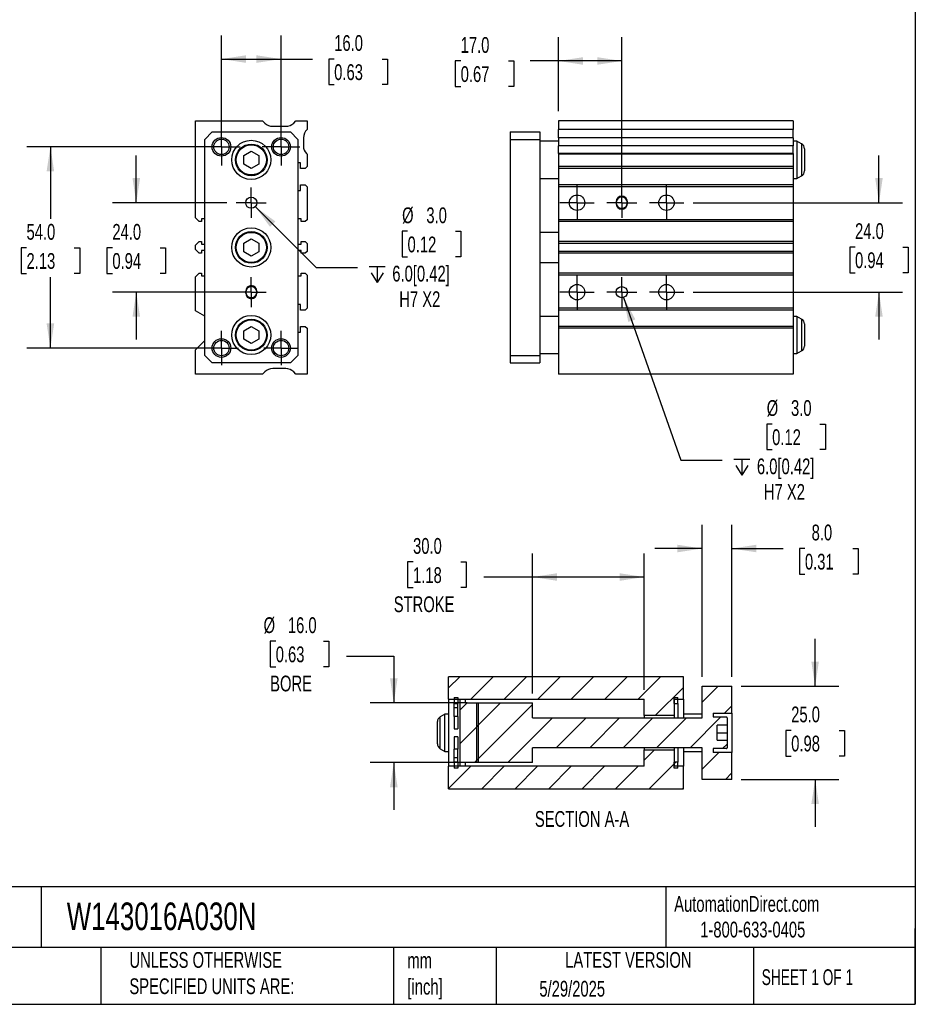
# Model space of a CAD drawing. Header units: millimetres. Extents: x 13 to 546, y 13 to 419.
# Tile 3 of 4: x 306 to 546, y 13 to 277. Entities that reach past the tile are written whole.
import ezdxf

# ---------------------------------------------------------------- set-up
doc = ezdxf.new("R2010")
doc.units = ezdxf.units.MM
doc.header["$LTSCALE"] = 2
doc.linetypes.add('SLD-Center', pattern=[19.05, 15.24, -1.27, 1.27, -1.27])
doc.linetypes.add('SLD-Solid', pattern=[0])
doc.layers.add('CENTER', color=40, linetype='SLD-Center')
doc.layers.add('HATCH', color=6, linetype='SLD-Solid')
doc.layers.add('DIMENSIONS', color=140, linetype='SLD-Solid', lineweight=25)
doc.layers.add('TEXT', color=140, linetype='SLD-Solid', lineweight=25)
doc.styles.add('SLDTEXTSTYLE0', font='TXT', dxfattribs={"width": 0.7})
doc.styles.add('SLDTEXTSTYLE1', font='TXT', dxfattribs={"width": 0.65})
doc.dimstyles.new('SLDDIMSTYLE0', dxfattribs={"dimtxt": 4.316016, "dimasz": 6.604, "dimexe": 0, "dimexo": 0.0625, "dimgap": 1.079004, "dimtad": 0, "dimtih": 1, "dimtoh": 1, "dimrnd": 1e-09, "dimzin": 4, "dimdsep": 46, "dimtxsty": 'SLDTEXTSTYLE0', "dimsah": 1, "dimcen": 0.09, "dimadec": 0, "dimazin": 1, "dimtfac": 1, "dimtofl": 0, "dimtmove": 0, "dimatfit": 3, "dimfxl": 0, "dimfrac": 2, "dimtolj": 1, "dimtzin": 12, "dimarcsym": 0})
doc.dimstyles.new('SLDDIMSTYLE2', dxfattribs={"dimtxt": 4.316016, "dimasz": 6.604, "dimexe": 0, "dimexo": 0.0625, "dimgap": 1.079004, "dimtad": 0, "dimtih": 1, "dimtoh": 1, "dimrnd": 1e-09, "dimzin": 4, "dimdsep": 46, "dimtxsty": 'SLDTEXTSTYLE0', "dimsah": 1, "dimcen": 0.09, "dimadec": 0, "dimazin": 1, "dimtfac": 1, "dimtmove": 0, "dimatfit": 0, "dimfxl": 0, "dimfrac": 2, "dimtolj": 1, "dimtzin": 12, "dimarcsym": 0})
doc.dimstyles.new('SLDDIMSTYLE4', dxfattribs={"dimtxt": 4.316016, "dimasz": 6.604, "dimexe": 0, "dimexo": 0.0625, "dimgap": 1.079004, "dimtad": 0, "dimtih": 1, "dimtoh": 1, "dimrnd": 1e-09, "dimzin": 4, "dimdsep": 46, "dimtxsty": 'SLDTEXTSTYLE0', "dimsah": 1, "dimcen": 0, "dimadec": 0, "dimazin": 1, "dimtfac": 1, "dimtofl": 0, "dimtmove": 0, "dimatfit": 3, "dimfxl": 0, "dimfrac": 2, "dimtolj": 1, "dimtzin": 12, "dimarcsym": 0})

# ---------------------------------------------------------------- blocks, each defined once
blk = doc.blocks.new('_D_10')
at = {"layer": 'DIMENSIONS'}
for p, q in [((337.06, 227.8), (337.06, 240.5)), ((361.34, 227.8), (330.71, 227.8)), ((330.65, 215.68), (329.2, 215.68)), ((329.2, 215.68), (329.2, 208.82)), ((343.47, 215.68), (344.92, 215.68)), ((344.92, 215.68), (344.92, 208.82)), ((329.2, 208.82), (330.65, 208.82)), ((344.92, 208.82), (343.47, 208.82)), ((365.38, 203.8), (330.71, 203.8)), ((337.06, 203.8), (337.06, 191.1))]:
    blk.add_line(p, q, dxfattribs=at)
for points in [[(337.06, 227.8), (338.08, 234.4), (336.05, 234.4)], [(337.06, 203.8), (336.05, 197.19), (338.08, 197.19)]]:
    blk.add_solid(points, dxfattribs=at)
at = {"layer": 'DIMENSIONS', "char_height": 4.233, "attachment_point": 1, "style": 'SLDTEXTSTYLE0'}
for s, insert in [('24.0', (330.65, 222.1)), ('0.94', (330.65, 214.28))]:
    blk.add_mtext(s, dxfattribs=dict(at, insert=insert))
blk = doc.blocks.new('_D_11')
at = {"layer": 'DIMENSIONS'}
for p, q in [((357.38, 242.8), (307.67, 242.8)), ((314.02, 242.8), (314.02, 223.51)), ((307.61, 215.68), (306.16, 215.68)), ((306.16, 215.68), (306.16, 208.82)), ((320.43, 215.68), (321.88, 215.68)), ((321.88, 215.68), (321.88, 208.82)), ((306.16, 208.82), (307.61, 208.82)), ((321.88, 208.82), (320.43, 208.82)), ((314.02, 188.8), (314.02, 207.85)), ((357.38, 188.8), (307.67, 188.8))]:
    blk.add_line(p, q, dxfattribs=at)
for points in [[(314.02, 242.8), (313, 236.19), (315.04, 236.19)], [(314.02, 188.8), (315.04, 195.4), (313, 195.4)]]:
    blk.add_solid(points, dxfattribs=at)
at = {"layer": 'DIMENSIONS', "char_height": 4.233, "attachment_point": 1, "style": 'SLDTEXTSTYLE0'}
for s, insert in [('54.0', (307.61, 222.1)), ('2.13', (307.61, 214.28))]:
    blk.add_mtext(s, dxfattribs=dict(at, insert=insert))
blk = doc.blocks.new('_D_12')
at = {"layer": 'DIMENSIONS'}
for p, q in [((359.92, 245.34), (359.92, 272.7)), ((375.92, 245.34), (375.92, 272.7)), ((359.92, 266.35), (375.92, 266.35)), ((375.92, 266.35), (384.32, 266.35)), ((390.17, 266.35), (388.72, 266.35)), ((388.72, 266.35), (388.72, 259.49)), ((403, 266.35), (404.45, 266.35)), ((404.45, 266.35), (404.45, 259.49)), ((388.72, 259.49), (390.17, 259.49)), ((404.45, 259.49), (403, 259.49))]:
    blk.add_line(p, q, dxfattribs=at)
for points in [[(359.92, 266.35), (366.52, 265.33), (366.52, 267.36)], [(375.92, 266.35), (369.31, 267.36), (369.31, 265.33)]]:
    blk.add_solid(points, dxfattribs=at)
at = {"layer": 'DIMENSIONS', "char_height": 4.233, "attachment_point": 1, "style": 'SLDTEXTSTYLE0'}
for s, insert in [('16.0', (390.17, 272.77)), ('0.63', (390.17, 264.95))]:
    blk.add_mtext(s, dxfattribs=dict(at, insert=insert))
blk = doc.blocks.new('SW_SYMBOL_HOLE_DEPTH')
at = {"layer": 'DIMENSIONS', "color": 0}
for p, q in [((0, 1750), (1600, 1750)), ((200, 1110), (800, 150)), ((800, 1750), (800, 150)), ((1400, 1110), (800, 150))]:
    blk.add_line(p, q, dxfattribs=at)
blk = doc.blocks.new('_D_13')
at = {"layer": 'DIMENSIONS'}
for p, q in [((368.98, 226.74), (385.29, 210.42)), ((409.85, 220.12), (408.4, 220.12)), ((408.4, 220.12), (408.4, 213.26)), ((422.68, 220.12), (424.12, 220.12)), ((424.12, 220.12), (424.12, 213.26)), ((408.4, 213.26), (409.85, 213.26)), ((424.12, 213.26), (422.68, 213.26)), ((385.29, 210.42), (396.41, 210.42))]:
    blk.add_line(p, q, dxfattribs=at)
blk.add_solid([(368.98, 226.74), (372.93, 221.35), (374.37, 222.79)], dxfattribs=at)
at = {"layer": 'DIMENSIONS', "xscale": 0.002688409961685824, "yscale": 0.002688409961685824, "zscale": 0.002688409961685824}
blk.add_blockref('SW_SYMBOL_HOLE_DEPTH', (399.58, 206), dxfattribs=at)
at = {"layer": 'DIMENSIONS', "char_height": 4.233, "attachment_point": 1, "style": 'SLDTEXTSTYLE0'}
for s, insert in [('%%c', (408.39, 226.54)), ('3.0', (414.9, 226.54)), ('0.12', (409.85, 218.72)), ('6.0[0.42]', (405.76, 210.89)), ('H7 X2', (407.63, 204.03))]:
    blk.add_mtext(s, dxfattribs=dict(at, insert=insert))
blk = doc.blocks.new('SW_CENTERMARKSYMBOL_6')
at = {"layer": 'CENTER', "color": 0}
for p, q in [((0, 2.54), (0, 5.04)), ((-2.54, 0), (-5.04, 0)), ((0, 0), (-2.54, 0)), ((0, 0), (0, 2.54)), ((0, 0), (0, -2.54)), ((0, 0), (2.54, 0)), ((2.54, 0), (5.04, 0)), ((0, -2.54), (0, -5.04))]:
    blk.add_line(p, q, dxfattribs=at)
blk = doc.blocks.new('SW_CENTERMARKSYMBOL_7')
at = {"layer": 'CENTER', "color": 0}
for p, q in [((0, 2.54), (0, 5.04)), ((-2.54, 0), (-5.04, 0)), ((0, 0), (-2.54, 0)), ((0, 0), (0, 2.54)), ((0, 0), (0, -2.54)), ((0, 0), (2.54, 0)), ((2.54, 0), (5.04, 0)), ((0, -2.54), (0, -5.04))]:
    blk.add_line(p, q, dxfattribs=at)
blk = doc.blocks.new('SW_CENTERMARKSYMBOL_8')
at = {"layer": 'CENTER', "color": 0}
for p, q in [((0, 2.54), (0, 4.04)), ((-2.54, 0), (-4.04, 0)), ((0, 0), (-2.54, 0)), ((0, 0), (0, 2.54)), ((0, 0), (0, -2.54)), ((0, 0), (2.54, 0)), ((2.54, 0), (4.04, 0)), ((0, -2.54), (0, -4.04))]:
    blk.add_line(p, q, dxfattribs=at)
blk = doc.blocks.new('SW_CENTERMARKSYMBOL_9')
at = {"layer": 'CENTER', "color": 0}
for p, q in [((0, 2.54), (0, 4.607)), ((-2.54, 0), (-4.607, 0)), ((0, 0), (-2.54, 0)), ((0, 0), (0, 2.54)), ((0, 0), (0, -2.54)), ((0, 0), (2.54, 0)), ((2.54, 0), (4.607, 0)), ((0, -2.54), (0, -4.607))]:
    blk.add_line(p, q, dxfattribs=at)
blk = doc.blocks.new('SW_CENTERMARKSYMBOL_10')
at = {"layer": 'CENTER', "color": 0}
for p, q in [((0, 2.54), (0, 4.607)), ((-2.54, 0), (-4.607, 0)), ((0, 0), (-2.54, 0)), ((0, 0), (0, 2.54)), ((0, 0), (0, -2.54)), ((0, 0), (2.54, 0)), ((2.54, 0), (4.607, 0)), ((0, -2.54), (0, -4.607))]:
    blk.add_line(p, q, dxfattribs=at)
blk = doc.blocks.new('SW_CENTERMARKSYMBOL_11')
at = {"layer": 'CENTER', "color": 0}
for p, q in [((0, 2.54), (0, 4.04)), ((-2.54, 0), (-4.04, 0)), ((0, 0), (-2.54, 0)), ((0, 0), (0, 2.54)), ((0, 0), (0, -2.54)), ((0, 0), (2.54, 0)), ((2.54, 0), (4.04, 0)), ((0, -2.54), (0, -4.04))]:
    blk.add_line(p, q, dxfattribs=at)
blk = doc.blocks.new('_D_14')
at = {"layer": 'DIMENSIONS'}
for p, q in [((467.84, 202.38), (483.14, 158.7)), ((507.69, 168.4), (506.24, 168.4)), ((506.24, 168.4), (506.24, 161.54)), ((520.52, 168.4), (521.97, 168.4)), ((521.97, 168.4), (521.97, 161.54)), ((506.24, 161.54), (507.69, 161.54)), ((521.97, 161.54), (520.52, 161.54)), ((483.14, 158.7), (494.25, 158.7))]:
    blk.add_line(p, q, dxfattribs=at)
blk.add_solid([(467.84, 202.38), (469.07, 195.81), (470.98, 196.48)], dxfattribs=at)
at = {"layer": 'DIMENSIONS', "xscale": 0.002688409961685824, "yscale": 0.002688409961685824, "zscale": 0.002688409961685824}
blk.add_blockref('SW_SYMBOL_HOLE_DEPTH', (497.43, 154.29), dxfattribs=at)
at = {"layer": 'DIMENSIONS', "char_height": 4.233, "attachment_point": 1, "style": 'SLDTEXTSTYLE0'}
for s, insert in [('%%c', (506.23, 174.82)), ('3.0', (512.75, 174.82)), ('0.12', (507.69, 167)), ('6.0[0.42]', (503.6, 159.17)), ('H7 X2', (505.47, 152.31))]:
    blk.add_mtext(s, dxfattribs=dict(at, insert=insert))
blk = doc.blocks.new('_D_15')
at = {"layer": 'DIMENSIONS'}
for p, q in [((536.35, 227.8), (536.35, 240.5)), ((486.49, 227.8), (542.7, 227.8)), ((529.93, 215.88), (528.49, 215.88)), ((528.49, 215.88), (528.49, 209.02)), ((542.76, 215.88), (544.21, 215.88)), ((544.21, 215.88), (544.21, 209.02)), ((528.49, 209.02), (529.93, 209.02)), ((544.21, 209.02), (542.76, 209.02)), ((486.49, 203.8), (542.7, 203.8)), ((536.35, 203.8), (536.35, 191.1))]:
    blk.add_line(p, q, dxfattribs=at)
for points in [[(536.35, 227.8), (537.36, 234.4), (535.33, 234.4)], [(536.35, 203.8), (535.33, 197.19), (537.36, 197.19)]]:
    blk.add_solid(points, dxfattribs=at)
at = {"layer": 'DIMENSIONS', "char_height": 4.233, "attachment_point": 1, "style": 'SLDTEXTSTYLE0'}
for s, insert in [('24.0', (529.93, 222.3)), ('0.94', (529.93, 214.48))]:
    blk.add_mtext(s, dxfattribs=dict(at, insert=insert))
blk = doc.blocks.new('_D_16')
at = {"layer": 'DIMENSIONS'}
for p, q in [((450.35, 252.34), (450.35, 272.18)), ((467.35, 230.59), (467.35, 272.18)), ((424.11, 265.83), (422.66, 265.83)), ((422.66, 265.83), (422.66, 258.97)), ((436.93, 265.83), (438.38, 265.83)), ((438.38, 265.83), (438.38, 258.97)), ((450.35, 265.83), (442.78, 265.83)), ((467.35, 265.83), (450.35, 265.83)), ((422.66, 258.97), (424.11, 258.97)), ((438.38, 258.97), (436.93, 258.97))]:
    blk.add_line(p, q, dxfattribs=at)
for points in [[(450.35, 265.83), (456.95, 264.82), (456.95, 266.85)], [(467.35, 265.83), (460.74, 266.85), (460.74, 264.82)]]:
    blk.add_solid(points, dxfattribs=at)
at = {"layer": 'DIMENSIONS', "char_height": 4.233, "attachment_point": 1, "style": 'SLDTEXTSTYLE0'}
for s, insert in [('17.0', (424.11, 272.25)), ('0.67', (424.11, 264.43))]:
    blk.add_mtext(s, dxfattribs=dict(at, insert=insert))
blk = doc.blocks.new('SW_CENTERMARKSYMBOL_12')
at = {"layer": 'CENTER', "color": 0}
for p, q in [((0, 2.54), (0, 4.04)), ((-2.54, 0), (-4.04, 0)), ((0, 0), (-2.54, 0)), ((0, 0), (0, 2.54)), ((0, 0), (0, -2.54)), ((0, 0), (2.54, 0)), ((2.54, 0), (4.04, 0)), ((0, -2.54), (0, -4.04))]:
    blk.add_line(p, q, dxfattribs=at)
blk = doc.blocks.new('SW_CENTERMARKSYMBOL_13')
at = {"layer": 'CENTER', "color": 0}
for p, q in [((0, 2.54), (0, 4.04)), ((-2.54, 0), (-4.04, 0)), ((0, 0), (-2.54, 0)), ((0, 0), (0, 2.54)), ((0, 0), (0, -2.54)), ((0, 0), (2.54, 0)), ((2.54, 0), (4.04, 0)), ((0, -2.54), (0, -4.04))]:
    blk.add_line(p, q, dxfattribs=at)
blk = doc.blocks.new('SW_CENTERMARKSYMBOL_14')
at = {"layer": 'CENTER', "color": 0}
for p, q in [((0, 2.54), (0, 4.607)), ((-2.54, 0), (-4.607, 0)), ((0, 0), (-2.54, 0)), ((0, 0), (0, 2.54)), ((0, 0), (0, -2.54)), ((0, 0), (2.54, 0)), ((2.54, 0), (4.607, 0)), ((0, -2.54), (0, -4.607))]:
    blk.add_line(p, q, dxfattribs=at)
blk = doc.blocks.new('SW_CENTERMARKSYMBOL_15')
at = {"layer": 'CENTER', "color": 0}
for p, q in [((0, 2.54), (0, 4.607)), ((-2.54, 0), (-4.607, 0)), ((0, 0), (-2.54, 0)), ((0, 0), (0, 2.54)), ((0, 0), (0, -2.54)), ((0, 0), (2.54, 0)), ((2.54, 0), (4.607, 0)), ((0, -2.54), (0, -4.607))]:
    blk.add_line(p, q, dxfattribs=at)
blk = doc.blocks.new('SW_CENTERMARKSYMBOL_16')
at = {"layer": 'CENTER', "color": 0}
for p, q in [((0, 2.54), (0, 4.607)), ((-2.54, 0), (-4.607, 0)), ((0, 0), (-2.54, 0)), ((0, 0), (0, 2.54)), ((0, 0), (0, -2.54)), ((0, 0), (2.54, 0)), ((2.54, 0), (4.607, 0)), ((0, -2.54), (0, -4.607))]:
    blk.add_line(p, q, dxfattribs=at)
blk = doc.blocks.new('SW_CENTERMARKSYMBOL_17')
at = {"layer": 'CENTER', "color": 0}
for p, q in [((0, 2.54), (0, 4.607)), ((-2.54, 0), (-4.607, 0)), ((0, 0), (-2.54, 0)), ((0, 0), (0, 2.54)), ((0, 0), (0, -2.54)), ((0, 0), (2.54, 0)), ((2.54, 0), (4.607, 0)), ((0, -2.54), (0, -4.607))]:
    blk.add_line(p, q, dxfattribs=at)
blk = doc.blocks.new('_D_31')
at = {"layer": 'DIMENSIONS'}
for p, q in [((374.48, 110.13), (373.03, 110.13)), ((373.03, 110.13), (373.03, 103.27)), ((387.31, 110.13), (388.76, 110.13)), ((388.76, 110.13), (388.76, 103.27)), ((393.46, 106.09), (406.16, 106.09)), ((406.16, 106.09), (406.16, 93.56)), ((373.03, 103.27), (374.48, 103.27)), ((388.76, 103.27), (387.31, 103.27)), ((425.83, 93.56), (399.81, 93.56)), ((425.83, 77.56), (399.81, 77.56)), ((406.16, 77.56), (406.16, 64.86))]:
    blk.add_line(p, q, dxfattribs=at)
for points in [[(406.16, 93.56), (407.18, 100.17), (405.15, 100.17)], [(406.16, 77.56), (405.15, 70.96), (407.18, 70.96)]]:
    blk.add_solid(points, dxfattribs=at)
at = {"layer": 'DIMENSIONS', "char_height": 4.233, "attachment_point": 1, "style": 'SLDTEXTSTYLE0'}
for s, insert in [('%%c', (371.22, 116.55)), ('16.0', (377.74, 116.55)), ('0.63', (374.48, 108.72)), ('BORE', (372.99, 100.9))]:
    blk.add_mtext(s, dxfattribs=dict(at, insert=insert))
blk = doc.blocks.new('_D_32')
at = {"layer": 'DIMENSIONS'}
for p, q in [((443.37, 96.1), (443.37, 133.71)), ((473.37, 97.1), (473.37, 133.71)), ((411.33, 131.39), (409.88, 131.39)), ((409.88, 131.39), (409.88, 124.53)), ((424.16, 131.39), (425.61, 131.39)), ((425.61, 131.39), (425.61, 124.53)), ((443.37, 127.36), (430.31, 127.36)), ((473.37, 127.36), (443.37, 127.36)), ((409.88, 124.53), (411.33, 124.53)), ((425.61, 124.53), (424.16, 124.53))]:
    blk.add_line(p, q, dxfattribs=at)
for points in [[(443.37, 127.36), (449.97, 126.34), (449.97, 128.37)], [(473.37, 127.36), (466.77, 128.37), (466.77, 126.34)]]:
    blk.add_solid(points, dxfattribs=at)
at = {"layer": 'DIMENSIONS', "char_height": 4.233, "attachment_point": 1, "style": 'SLDTEXTSTYLE0'}
for s, insert in [('30.0', (411.33, 137.82)), ('1.18', (411.33, 129.99)), ('STROKE', (406.15, 122.17))]:
    blk.add_mtext(s, dxfattribs=dict(at, insert=insert))
blk = doc.blocks.new('_D_33')
at = {"layer": 'DIMENSIONS'}
for p, q in [((488.87, 100.6), (488.87, 141.35)), ((496.87, 100.6), (496.87, 141.35)), ((488.87, 135), (476.17, 135)), ((496.87, 135), (510.63, 135)), ((516.48, 135), (515.03, 135)), ((515.03, 135), (515.03, 128.14)), ((529.31, 135), (530.76, 135)), ((530.76, 135), (530.76, 128.14)), ((515.03, 128.14), (516.48, 128.14)), ((530.76, 128.14), (529.31, 128.14))]:
    blk.add_line(p, q, dxfattribs=at)
for points in [[(488.87, 135), (482.27, 136.02), (482.27, 133.99)], [(496.87, 135), (503.47, 133.99), (503.47, 136.02)]]:
    blk.add_solid(points, dxfattribs=at)
at = {"layer": 'DIMENSIONS', "char_height": 4.233, "attachment_point": 1, "style": 'SLDTEXTSTYLE0'}
for s, insert in [('8.0', (518.28, 141.43)), ('0.31', (516.48, 133.6))]:
    blk.add_mtext(s, dxfattribs=dict(at, insert=insert))
blk = doc.blocks.new('_D_34')
at = {"layer": 'DIMENSIONS'}
for p, q in [((519.22, 98.06), (519.22, 110.76)), ((499.41, 98.06), (525.57, 98.06)), ((512.8, 86.19), (511.35, 86.19)), ((511.35, 86.19), (511.35, 79.33)), ((525.63, 86.19), (527.08, 86.19)), ((527.08, 86.19), (527.08, 79.33)), ((511.35, 79.33), (512.8, 79.33)), ((527.08, 79.33), (525.63, 79.33)), ((499.41, 73.06), (525.57, 73.06)), ((519.22, 73.06), (519.22, 60.36))]:
    blk.add_line(p, q, dxfattribs=at)
for points in [[(519.22, 98.06), (520.23, 104.67), (518.2, 104.67)], [(519.22, 73.06), (518.2, 66.46), (520.23, 66.46)]]:
    blk.add_solid(points, dxfattribs=at)
at = {"layer": 'DIMENSIONS', "char_height": 4.233, "attachment_point": 1, "style": 'SLDTEXTSTYLE0'}
for s, insert in [('25.0', (512.8, 92.61)), ('0.98', (512.8, 84.79))]:
    blk.add_mtext(s, dxfattribs=dict(at, insert=insert))

msp = doc.modelspace()

# ---------------------------------------------------------------- hatches: boundary and pattern name
at = {"layer": 'HATCH'}
h = msp.add_hatch(dxfattribs=at)
h.set_pattern_fill('ANSI31', color=256, scale=2, style=0)
h.paths.add_polyline_path([(483.871, 94.564), (483.871, 100.564), (420.871, 100.564), (420.871, 94.564), (473.371, 94.564), (473.371, 90.164), (481.371, 90.164), (481.371, 94.564)], flags=0)
h = msp.add_hatch(dxfattribs=at)
h.set_pattern_fill('ANSI31', color=256, scale=2, style=0)
edge = h.paths.add_edge_path(flags=0)
edge.add_line((488.871, 89.564), (443.371, 89.564))
edge.add_line((443.371, 89.564), (443.371, 93.564))
edge.add_line((443.371, 93.564), (428.371, 93.564))
edge.add_line((428.371, 93.564), (428.371, 77.564))
edge.add_line((428.371, 77.564), (443.371, 77.564))
edge.add_line((443.371, 77.564), (443.371, 81.564))
edge.add_line((443.371, 81.564), (488.871, 81.564))
edge.add_line((488.871, 81.564), (488.871, 73.064))
edge.add_line((488.871, 73.064), (496.871, 73.064))
edge.add_line((496.871, 73.064), (496.871, 80.314))
edge.add_line((496.871, 80.314), (491.871, 80.314))
edge.add_line((491.871, 80.314), (491.871, 81.314))
edge.add_line((491.871, 81.314), (495.421, 81.314))
edge.add_arc((495.421, 81.514), 0.2, 270, 360)
edge.add_line((495.621, 81.514), (495.621, 83.564))
edge.add_line((495.621, 83.564), (492.958, 83.564))
edge.add_line((492.958, 83.564), (492.958, 87.564))
edge.add_line((492.958, 87.564), (495.621, 87.564))
edge.add_line((495.621, 87.564), (495.621, 89.614))
edge.add_arc((495.421, 89.614), 0.2, 0, 90)
edge.add_line((495.421, 89.814), (491.871, 89.814))
edge.add_line((491.871, 89.814), (491.871, 90.814))
edge.add_line((491.871, 90.814), (496.871, 90.814))
edge.add_line((496.871, 90.814), (496.871, 98.064))
edge.add_line((496.871, 98.064), (488.871, 98.064))
edge.add_line((488.871, 98.064), (488.871, 89.564))
h = msp.add_hatch(dxfattribs=at)
h.set_pattern_fill('ANSI31', color=256, scale=2, style=0)
h.paths.add_polyline_path([(422.371, 95.049), (422.371, 93.414), (423.371, 93.414), (423.371, 95.049)], flags=0)
h = msp.add_hatch(dxfattribs=at)
h.set_pattern_fill('ANSI31', color=256, scale=2, style=0)
h.paths.add_polyline_path([(425.371, 94.564), (423.871, 94.564), (423.871, 76.564), (425.371, 76.564), (425.371, 77.564), (428.871, 77.564), (428.871, 93.564), (425.371, 93.564)], flags=0)
h = msp.add_hatch(dxfattribs=at)
h.set_pattern_fill('ANSI31', color=256, scale=2, style=0)
h.paths.add_polyline_path([(481.371, 95.049), (481.371, 93.414), (482.371, 93.414), (482.371, 95.049)], flags=0)
h = msp.add_hatch(dxfattribs=at)
h.set_pattern_fill('ANSI31', color=256, scale=2, style=0)
h.paths.add_polyline_path([(420.871, 76.564), (420.871, 70.564), (483.871, 70.564), (483.871, 76.564), (481.371, 76.564), (481.371, 80.964), (473.371, 80.964), (473.371, 76.564)], flags=0)
h = msp.add_hatch(dxfattribs=at)
h.set_pattern_fill('ANSI31', color=256, scale=2, style=0)
h.paths.add_polyline_path([(423.371, 76.08), (423.371, 77.714), (422.371, 77.714), (422.371, 76.08)], flags=0)
h = msp.add_hatch(dxfattribs=at)
h.set_pattern_fill('ANSI31', color=256, scale=2, style=0)
h.paths.add_polyline_path([(482.371, 76.08), (482.371, 77.714), (481.371, 77.714), (481.371, 76.08)], flags=0)

# ---------------------------------------------------------------- linework, layer by layer
for p, q in [((352.918, 223.727), (352.918, 249.797)), ((352.918, 249.797), (370.918, 249.797)), ((370.918, 249.797), (371.539, 249.176)), ((379.297, 249.176), (379.918, 249.797)), ((379.918, 249.797), (382.918, 249.797)), ((382.918, 249.797), (382.918, 247.433)), ((513.347, 249.797), (450.347, 249.797)), ((450.347, 249.797), (450.347, 247.433)), ((513.347, 249.797), (513.347, 247.433)), ((355.418, 244.797), (357.418, 246.797)), ((357.418, 246.797), (378.418, 246.797)), ((373.661, 248.297), (377.175, 248.297)), ((378.418, 246.797), (380.418, 244.797)), ((437.347, 246.797), (437.347, 244.797)), ((437.347, 246.797), (445.347, 246.797)), ((445.347, 246.797), (445.347, 244.797)), ((513.347, 247.433), (450.347, 247.433)), ((450.347, 245.197), (450.347, 247.433)), ((513.347, 245.197), (513.347, 247.433)), ((355.418, 186.797), (355.418, 244.797)), ((380.418, 244.797), (380.418, 186.797)), ((381.918, 245.197), (381.918, 243.037)), ((437.347, 244.797), (437.347, 186.797)), ((437.347, 244.797), (445.347, 244.797)), ((445.347, 244.797), (445.347, 186.797)), ((450.347, 244.297), (445.347, 244.297)), ((513.347, 245.197), (450.347, 245.197)), ((450.347, 245.197), (450.347, 243.037)), ((513.347, 245.197), (513.347, 243.037)), ((514.347, 244.297), (513.347, 244.297)), ((515.597, 243.575), (514.347, 244.297)), ((514.347, 244.297), (514.347, 234.297)), ((515.597, 243.575), (515.597, 235.019)), ((365.918, 240.452), (367.918, 241.606)), ((365.918, 238.142), (365.918, 240.452)), ((367.918, 241.606), (369.918, 240.452)), ((369.918, 240.452), (369.918, 238.142)), ((382.723, 240.992), (382.918, 240.797)), ((382.918, 240.797), (382.918, 237.497)), ((513.347, 243.037), (450.347, 243.037)), ((450.347, 240.992), (450.347, 243.037)), ((513.347, 240.992), (450.347, 240.992)), ((450.347, 240.992), (450.347, 240.797)), ((513.347, 240.797), (450.347, 240.797)), ((450.347, 240.797), (450.347, 237.497)), ((513.347, 240.992), (513.347, 243.037)), ((513.347, 240.992), (513.347, 240.797)), ((513.347, 240.797), (513.347, 237.497)), ((516.347, 242.276), (516.347, 236.318)), ((367.918, 236.988), (365.918, 238.142)), ((369.918, 238.142), (367.918, 236.988)), ((381.118, 238.497), (380.418, 238.497)), ((381.118, 236.997), (381.118, 238.497)), ((382.418, 236.997), (381.118, 236.997)), ((382.918, 237.497), (382.418, 236.997)), ((513.347, 237.497), (450.347, 237.497)), ((450.347, 237.497), (450.347, 236.997)), ((513.347, 236.997), (450.347, 236.997)), ((450.347, 236.997), (450.347, 232.597)), ((513.347, 237.497), (513.347, 236.997)), ((513.347, 236.997), (513.347, 232.597)), ((381.118, 231.097), (381.118, 232.597)), ((381.118, 232.597), (382.418, 232.597)), ((382.418, 232.597), (382.918, 232.097)), ((445.347, 234.297), (450.347, 234.297)), ((513.347, 232.597), (450.347, 232.597)), ((450.347, 232.597), (450.347, 232.097)), ((513.347, 234.297), (514.347, 234.297)), ((513.347, 232.597), (513.347, 232.097)), ((514.347, 234.297), (515.597, 235.019)), ((380.418, 231.097), (381.118, 231.097)), ((382.918, 232.097), (382.918, 223.227)), ((513.347, 232.097), (450.347, 232.097)), ((450.347, 232.097), (450.347, 223.227)), ((513.347, 232.097), (513.347, 223.227)), ((465.847, 228.047), (465.847, 227.547)), ((468.847, 227.547), (468.847, 228.047)), ((353.918, 222.727), (352.918, 223.727)), ((354.568, 222.727), (353.918, 222.727)), ((355.418, 223.447), (354.568, 223.447)), ((354.568, 223.447), (354.568, 222.727)), ((381.268, 223.447), (380.418, 223.447)), ((381.268, 222.727), (381.268, 223.447)), ((382.418, 222.727), (381.268, 222.727)), ((382.918, 223.227), (382.418, 222.727)), ((513.347, 223.227), (450.347, 223.227)), ((450.347, 223.227), (450.347, 222.727)), ((513.347, 222.727), (450.347, 222.727)), ((450.347, 222.727), (450.347, 217.377)), ((513.347, 223.227), (513.347, 222.727)), ((513.347, 222.727), (513.347, 217.377)), ((450.347, 219.797), (445.347, 219.797)), ((352.918, 216.377), (353.918, 217.377)), ((353.918, 217.377), (354.568, 217.377)), ((354.568, 217.377), (354.568, 216.647)), ((365.918, 216.952), (367.918, 218.106)), ((365.918, 214.642), (365.918, 216.952)), ((367.918, 218.106), (369.918, 216.952)), ((369.918, 216.952), (369.918, 214.642)), ((381.268, 216.647), (381.268, 217.377)), ((381.268, 217.377), (382.418, 217.377)), ((382.418, 217.377), (382.918, 216.877)), ((382.918, 216.877), (382.918, 214.717)), ((513.347, 217.377), (450.347, 217.377)), ((450.347, 217.377), (450.347, 216.877)), ((513.347, 216.877), (450.347, 216.877)), ((450.347, 216.877), (450.347, 214.717)), ((513.347, 217.377), (513.347, 216.877)), ((513.347, 216.877), (513.347, 214.717)), ((352.918, 215.217), (352.918, 216.377)), ((353.918, 214.217), (352.918, 215.217)), ((354.568, 214.217), (353.918, 214.217)), ((354.568, 216.647), (355.418, 216.647)), ((355.418, 214.947), (354.568, 214.947)), ((354.568, 214.947), (354.568, 214.217)), ((367.918, 213.488), (365.918, 214.642)), ((369.918, 214.642), (367.918, 213.488)), ((380.418, 216.647), (381.268, 216.647)), ((381.268, 214.947), (380.418, 214.947)), ((381.268, 214.217), (381.268, 214.947)), ((382.418, 214.217), (381.268, 214.217)), ((382.918, 214.717), (382.418, 214.217)), ((513.347, 214.717), (450.347, 214.717)), ((450.347, 214.717), (450.347, 214.217)), ((513.347, 214.217), (450.347, 214.217)), ((450.347, 214.217), (450.347, 208.867)), ((513.347, 214.717), (513.347, 214.217)), ((513.347, 214.217), (513.347, 208.867)), ((445.347, 211.797), (450.347, 211.797)), ((352.918, 207.867), (353.918, 208.867)), ((353.918, 208.867), (354.568, 208.867)), ((354.568, 208.867), (354.568, 208.147)), ((381.268, 208.147), (381.268, 208.867)), ((381.268, 208.867), (382.418, 208.867)), ((382.418, 208.867), (382.918, 208.367)), ((513.347, 208.867), (450.347, 208.867)), ((450.347, 208.867), (450.347, 208.367)), ((513.347, 208.867), (513.347, 208.367)), ((352.918, 198.797), (352.918, 207.867)), ((354.568, 208.147), (355.418, 208.147)), ((380.418, 208.147), (381.268, 208.147)), ((382.918, 208.367), (382.918, 199.497)), ((513.347, 208.367), (450.347, 208.367)), ((450.347, 208.367), (450.347, 199.497)), ((513.347, 208.367), (513.347, 199.497)), ((366.418, 203.547), (366.418, 204.047)), ((369.418, 204.047), (369.418, 203.547)), ((355.418, 197.354), (352.918, 198.797)), ((381.118, 200.497), (380.418, 200.497)), ((381.118, 198.997), (381.118, 200.497)), ((382.418, 198.997), (381.118, 198.997)), ((382.918, 199.497), (382.418, 198.997)), ((513.347, 199.497), (450.347, 199.497)), ((450.347, 199.497), (450.347, 198.997)), ((513.347, 198.997), (450.347, 198.997)), ((450.347, 198.997), (450.347, 194.597)), ((513.347, 199.497), (513.347, 198.997)), ((513.347, 198.997), (513.347, 194.597)), ((450.347, 197.297), (445.347, 197.297)), ((514.347, 197.297), (513.347, 197.297)), ((515.597, 196.575), (514.347, 197.297)), ((514.347, 197.297), (514.347, 187.297)), ((515.597, 196.575), (515.597, 188.019)), ((365.918, 193.452), (367.918, 194.606)), ((365.918, 191.142), (365.918, 193.452)), ((367.918, 194.606), (369.918, 193.452)), ((369.918, 193.452), (369.918, 191.142)), ((380.418, 193.097), (381.118, 193.097)), ((381.118, 193.097), (381.118, 194.597)), ((381.118, 194.597), (382.418, 194.597)), ((382.418, 194.597), (382.918, 194.097)), ((382.918, 194.097), (382.918, 181.797)), ((513.347, 194.597), (450.347, 194.597)), ((450.347, 194.597), (450.347, 194.097)), ((513.347, 194.097), (450.347, 194.097)), ((450.347, 194.097), (450.347, 181.797)), ((513.347, 194.597), (513.347, 194.097)), ((513.347, 194.097), (513.347, 181.797)), ((516.347, 195.276), (516.347, 189.318)), ((352.918, 188.297), (355.418, 190.797)), ((367.918, 189.988), (365.918, 191.142)), ((369.918, 191.142), (367.918, 189.988)), ((352.918, 181.797), (352.918, 188.297)), ((514.347, 187.297), (515.597, 188.019)), ((357.418, 184.797), (355.418, 186.797)), ((380.418, 186.797), (378.418, 184.797)), ((437.347, 186.797), (445.347, 186.797)), ((437.347, 186.797), (437.347, 184.797)), ((445.347, 187.297), (450.347, 187.297)), ((445.347, 186.797), (445.347, 184.797)), ((513.347, 187.297), (514.347, 187.297)), ((378.418, 184.797), (357.418, 184.797)), ((371.539, 182.418), (370.918, 181.797)), ((377.175, 183.297), (373.661, 183.297)), ((379.918, 181.797), (379.297, 182.418)), ((437.347, 184.797), (445.347, 184.797)), ((370.918, 181.797), (352.918, 181.797)), ((382.918, 181.797), (379.918, 181.797)), ((513.347, 181.797), (450.347, 181.797)), ((483.871, 100.564), (420.871, 100.564)), ((420.871, 94.564), (420.871, 100.564)), ((483.871, 94.564), (483.871, 100.564)), ((488.871, 98.064), (496.871, 98.064)), ((488.871, 89.564), (488.871, 98.064)), ((496.871, 90.814), (496.871, 98.064)), ((420.871, 94.564), (473.371, 94.564)), ((420.871, 94.564), (420.871, 76.564)), ((422.371, 95.049), (423.371, 95.049)), ((422.371, 95.049), (422.371, 93.414)), ((422.371, 93.414), (423.371, 93.414)), ((422.371, 92.266), (422.371, 93.414)), ((423.371, 95.049), (423.371, 93.414)), ((423.371, 92.266), (423.371, 93.414)), ((423.871, 94.564), (425.371, 94.564)), ((423.871, 94.564), (423.871, 76.564)), ((425.371, 93.564), (425.371, 94.564)), ((425.371, 93.564), (428.871, 93.564)), ((428.371, 93.564), (428.371, 77.564)), ((428.371, 93.564), (443.371, 93.564)), ((428.871, 77.564), (428.871, 93.564)), ((443.371, 89.564), (443.371, 93.564)), ((473.371, 90.164), (473.371, 94.564)), ((481.371, 95.049), (482.371, 95.049)), ((481.371, 93.414), (481.371, 95.049)), ((481.371, 94.564), (483.871, 94.564)), ((481.371, 94.564), (481.371, 90.164)), ((481.371, 93.414), (482.371, 93.414)), ((482.371, 93.414), (482.371, 95.049)), ((482.371, 93.414), (482.371, 89.564)), ((483.871, 94.564), (483.871, 89.564)), ((419.871, 90.564), (418.621, 89.843)), ((418.621, 81.286), (418.621, 89.843)), ((420.871, 90.564), (419.871, 90.564)), ((419.871, 80.564), (419.871, 90.564)), ((423.371, 92.266), (422.371, 92.266)), ((422.371, 89.973), (422.371, 92.266)), ((423.371, 89.973), (422.371, 89.973)), ((422.371, 89.973), (422.371, 86.664)), ((423.371, 89.973), (423.371, 92.266)), ((423.371, 89.973), (423.371, 86.664)), ((481.371, 90.164), (473.371, 90.164)), ((473.371, 90.164), (473.371, 89.564)), ((481.371, 90.164), (481.371, 89.564)), ((488.871, 90.564), (483.871, 90.564)), ((491.871, 90.814), (496.871, 90.814)), ((491.871, 90.814), (491.871, 89.814)), ((496.871, 90.814), (496.871, 80.314)), ((417.871, 82.585), (417.871, 88.544)), ((443.371, 89.564), (488.871, 89.564)), ((491.871, 89.814), (495.421, 89.814)), ((495.621, 87.564), (492.958, 87.564)), ((492.958, 83.564), (492.958, 87.564)), ((495.621, 89.614), (495.621, 87.564)), ((495.621, 87.564), (495.621, 85.564)), ((422.371, 86.664), (423.371, 86.664)), ((492.958, 85.564), (495.621, 85.564)), ((495.621, 85.564), (495.621, 83.564)), ((423.371, 84.464), (422.371, 84.464)), ((422.371, 84.464), (422.371, 81.156)), ((423.371, 84.464), (423.371, 81.156)), ((492.958, 83.564), (495.621, 83.564)), ((495.621, 83.564), (495.621, 81.514)), ((418.621, 81.286), (419.871, 80.564)), ((419.871, 80.564), (420.871, 80.564)), ((423.371, 81.156), (422.371, 81.156)), ((422.371, 78.863), (422.371, 81.156)), ((423.371, 78.863), (423.371, 81.156)), ((488.871, 81.564), (443.371, 81.564)), ((443.371, 77.564), (443.371, 81.564)), ((473.371, 81.564), (473.371, 80.964)), ((473.371, 76.564), (473.371, 80.964)), ((473.371, 80.964), (481.371, 80.964)), ((481.371, 81.564), (481.371, 80.964)), ((481.371, 80.964), (481.371, 76.564)), ((482.371, 81.564), (482.371, 77.714)), ((483.871, 81.564), (483.871, 76.564)), ((483.871, 80.564), (488.871, 80.564)), ((488.871, 73.064), (488.871, 81.564)), ((495.421, 81.314), (491.871, 81.314)), ((491.871, 81.314), (491.871, 80.314)), ((496.871, 80.314), (491.871, 80.314)), ((496.871, 73.064), (496.871, 80.314)), ((423.371, 78.863), (422.371, 78.863)), ((422.371, 77.714), (422.371, 78.863)), ((423.371, 77.714), (422.371, 77.714)), ((422.371, 77.714), (422.371, 76.08)), ((423.371, 77.714), (423.371, 78.863)), ((423.371, 77.714), (423.371, 76.08)), ((428.871, 77.564), (425.371, 77.564)), ((425.371, 76.564), (425.371, 77.564)), ((443.371, 77.564), (428.371, 77.564)), ((482.371, 77.714), (481.371, 77.714)), ((481.371, 76.08), (481.371, 77.714)), ((482.371, 76.08), (482.371, 77.714)), ((473.371, 76.564), (420.871, 76.564)), ((420.871, 70.564), (420.871, 76.564)), ((423.371, 76.08), (422.371, 76.08)), ((425.371, 76.564), (423.871, 76.564)), ((483.871, 76.564), (481.371, 76.564)), ((482.371, 76.08), (481.371, 76.08)), ((483.871, 70.564), (483.871, 76.564)), ((496.871, 73.064), (488.871, 73.064)), ((420.871, 70.564), (483.871, 70.564))]:
    msp.add_line(p, q)
for centre, radius in [((359.918, 242.797), 2.5), ((359.918, 242.797), 2.067), ((367.918, 239.297), 5.25), ((367.918, 239.297), 4.25), ((367.918, 239.297), 4.05), ((375.918, 242.797), 2.5), ((375.918, 242.797), 2.067), ((455.347, 227.797), 2.067), ((479.347, 227.797), 2.067), ((367.918, 227.797), 1.5), ((367.918, 215.797), 5.25), ((367.918, 215.797), 4.25), ((367.918, 215.797), 4.05), ((455.347, 203.797), 2.067), ((467.347, 203.797), 1.5), ((479.347, 203.797), 2.067), ((367.918, 192.297), 5.25), ((367.918, 192.297), 4.25), ((367.918, 192.297), 4.05), ((359.918, 188.797), 2.5), ((359.918, 188.797), 2.067), ((375.918, 188.797), 2.5), ((375.918, 188.797), 2.067)]:
    msp.add_circle(centre, radius)
for centre, radius, start, end in [((373.661, 251.297), 3, 225, 270), ((377.175, 251.297), 3, 270, 315), ((384.918, 245.197), 3, 131.81031, 180), ((514.847, 242.276), 1.5, 0, 60), ((384.918, 243.037), 3, 180, 222.97838), ((514.847, 236.318), 1.5, 300, 360), ((467.347, 228.047), 1.5, 0, 180), ((467.347, 227.797), 1.5, 0, 180), ((467.347, 227.797), 1.5, 180, 0), ((467.347, 227.547), 1.5, 180, 0), ((367.918, 204.047), 1.5, 0, 180), ((367.918, 203.797), 1.5, 0, 180), ((367.918, 203.797), 1.5, 180, 0), ((367.918, 203.547), 1.5, 180, 0), ((514.847, 195.276), 1.5, 0, 60), ((514.847, 189.318), 1.5, 300, 360), ((373.661, 180.297), 3, 90, 135), ((377.175, 180.297), 3, 45, 90), ((419.371, 88.544), 1.5, 120, 180), ((495.421, 89.614), 0.2, 0, 90), ((419.371, 82.585), 1.5, 180, 240), ((495.421, 81.514), 0.2, 270, 0)]:
    msp.add_arc(centre, radius, start, end)
at = {"layer": 'TEXT'}
for p, q in [((546.1, 419.1), (546.1, 12.7)), ((546.1, 44.252), (12.7, 44.252)), ((311.518, 44.252), (311.518, 27.94)), ((479.151, 44.252), (479.151, 27.94)), ((546.1, 12.7), (546.1, 33.02)), ((546.1, 27.94), (12.7, 27.94)), ((327.56, 27.94), (327.56, 12.7)), ((406.049, 27.94), (406.049, 12.7)), ((433.624, 27.94), (433.624, 12.7)), ((502.697, 27.94), (502.697, 12.7)), ((12.7, 12.7), (546.1, 12.7))]:
    msp.add_line(p, q, dxfattribs=at)

# ---------------------------------------------------------------- block references
at = {"layer": 'CENTER'}
for name, p in [('SW_CENTERMARKSYMBOL_6', (359.918, 242.797)), ('SW_CENTERMARKSYMBOL_7', (375.918, 242.797)), ('SW_CENTERMARKSYMBOL_11', (367.918, 227.797)), ('SW_CENTERMARKSYMBOL_16', (455.347, 227.797)), ('SW_CENTERMARKSYMBOL_12', (467.347, 227.797)), ('SW_CENTERMARKSYMBOL_15', (479.347, 227.797)), ('SW_CENTERMARKSYMBOL_8', (367.918, 203.797)), ('SW_CENTERMARKSYMBOL_17', (455.347, 203.797)), ('SW_CENTERMARKSYMBOL_13', (467.347, 203.797)), ('SW_CENTERMARKSYMBOL_14', (479.347, 203.797)), ('SW_CENTERMARKSYMBOL_10', (359.918, 188.797)), ('SW_CENTERMARKSYMBOL_9', (375.918, 188.797))]:
    msp.add_blockref(name, p, dxfattribs=at)

# ---------------------------------------------------------------- texts
at = {"layer": 'TEXT'}
for s, insert, char_height, attachment_point, style in [('SECTION A-A', (456.678, 64.555), 4.23333, 2, 'SLDTEXTSTYLE0'), ('W143016A030N', (318.415, 40.013), 7.40833, 1, 'SLDTEXTSTYLE0'), ('AutomationDirect.com', (481.39, 41.753), 4.23333, 1, 'SLDTEXTSTYLE0'), ('1-800-633-0405', (488.383, 34.874), 4.23333, 1, 'SLDTEXTSTYLE0'), ('METRIC UNITS USED ^JFOR PART DESIGN', (255.209, 27.112), 4.23333, 1, 'SLDTEXTSTYLE0'), ('UNLESS OTHERWISE ^JSPECIFIED UNITS ARE:', (335.216, 26.721), 4.23333, 1, 'SLDTEXTSTYLE0'), ('LATEST VERSION', (469.104, 26.728), 4.23333, 2, 'SLDTEXTSTYLE0'), ('mm^J[inch]', (409.814, 26.594), 4.2333, 1, 'SLDTEXTSTYLE0'), ('SHEET 1 OF 1', (504.883, 22.103), 4.23333, 1, 'SLDTEXTSTYLE1'), ('5/29/2025', (445.226, 18.994), 4.2333, 1, 'SLDTEXTSTYLE0')]:
    msp.add_mtext(s, dxfattribs=dict(at, insert=insert, char_height=char_height, attachment_point=attachment_point, style=style))

# ---------------------------------------------------------------- dimensions: what is measured, and where the dimension line sits
at = {"layer": 'DIMENSIONS'}
for base, p1, p2, dimstyle, picture, middle in [((375.918, 266.348), (359.918, 242.797), (375.918, 242.797), 'SLDDIMSTYLE0', '_D_12', (396.584, 266.348)), ((467.347, 265.831), (450.347, 249.797), (467.347, 228.047), 'SLDDIMSTYLE0', '_D_16', (430.521, 265.831)), ((496.871, 135.003), (488.871, 98.064), (496.871, 98.064), 'SLDDIMSTYLE2', '_D_33', (522.894, 135.003))]:
    dim = msp.add_linear_dim(base=base, p1=p1, p2=p2, dimstyle=dimstyle, dxfattribs=at)
    dim.commit()
    dim.dimension.update_dxf_attribs({"geometry": picture, "text_midpoint": middle, "dimtype": 160})
for base, p1, p2, dimstyle, picture, middle in [((314.019, 188.797), (359.918, 242.797), (359.918, 188.797), 'SLDDIMSTYLE0', '_D_11', (314.019, 215.68)), ((337.062, 203.797), (363.878, 227.797), (367.918, 203.797), 'SLDDIMSTYLE2', '_D_10', (337.062, 215.68)), ((536.347, 203.797), (483.954, 227.797), (483.954, 203.797), 'SLDDIMSTYLE2', '_D_15', (536.347, 215.878)), ((519.216, 98.064), (496.871, 73.064), (496.871, 98.064), 'SLDDIMSTYLE2', '_D_34', (519.216, 86.189))]:
    dim = msp.add_linear_dim(base=base, p1=p1, p2=p2, angle=90, dimstyle=dimstyle, dxfattribs=at)
    dim.commit()
    dim.dimension.update_dxf_attribs({"geometry": picture, "text_midpoint": middle, "dimtype": 160})
for p1, p2, picture, middle in [((366.857, 228.858), (368.979, 226.736), '_D_13', (416.263, 212.65)), ((466.851, 205.213), (467.843, 202.381), '_D_14', (514.106, 160.932))]:
    dim = msp.add_diameter_dim_2p(p1=p1, p2=p2, text='<>\\P{\\fGDT;x}6.0[0.42]\\PH7 X2\\P', dimstyle='SLDDIMSTYLE4', dxfattribs=at)
    dim.commit()
    dim.dimension.update_dxf_attribs({"geometry": picture, "text_midpoint": middle, "dimtype": 163})
dim = msp.add_linear_dim(base=(473.371, 127.356), p1=(443.371, 93.564), p2=(473.371, 94.564), text='<>\\PSTROKE', dimstyle='SLDDIMSTYLE0', dxfattribs=at)
dim.commit()
dim.dimension.update_dxf_attribs({"geometry": '_D_32', "text_midpoint": (417.746, 127.356), "dimtype": 160})
dim = msp.add_linear_dim(base=(406.164, 77.564), p1=(428.371, 93.564), p2=(428.371, 77.564), angle=90, text='%%c<>\\PBORE', dimstyle='SLDDIMSTYLE2', dxfattribs=at)
dim.commit()
dim.dimension.update_dxf_attribs({"geometry": '_D_31', "text_midpoint": (406.164, 106.088), "dimtype": 160})

doc.saveas('drawing.dxf')
